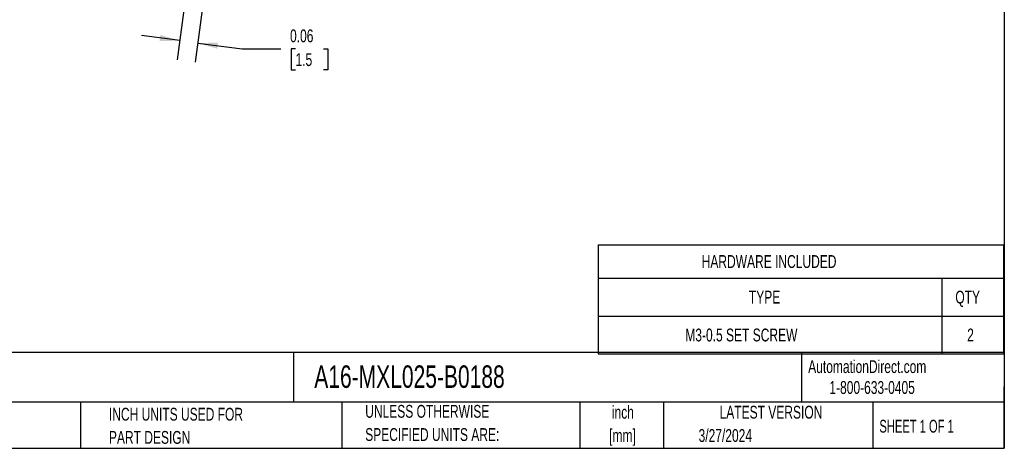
# Model space of a CAD drawing. Header units: inches. Extents: x 0.12 to 5.38, y 0.12 to 4.12.
# Tile 2 of 4: x 2.18 to 5.38, y 0.12 to 1.52. Entities that reach past the tile are written whole.
import ezdxf

# ---------------------------------------------------------------- set-up
doc = ezdxf.new("R2010")
doc.units = ezdxf.units.IN
doc.header["$LTSCALE"] = 0.5
doc.header["$MEASUREMENT"] = 0
doc.layers.add('DIMENSIONS', color=140, linetype='Continuous', lineweight=25)
doc.layers.add('TEXT', color=140, linetype='Continuous', lineweight=25)
doc.styles.add('SLDTEXTSTYLE0', font='TXT', dxfattribs={"width": 0.7})
doc.styles.add('SLDTEXTSTYLE1', font='TXT', dxfattribs={"width": 0.65})
doc.dimstyles.new('SLDDIMSTYLE1', dxfattribs={"dimtxt": 0.04248, "dimasz": 0.065, "dimexe": 0, "dimexo": 0.0625, "dimgap": 0.01062, "dimtad": 0, "dimtih": 1, "dimtoh": 1, "dimrnd": 1e-09, "dimdsep": 46, "dimtxsty": 'SLDTEXTSTYLE0', "dimsah": 1, "dimcen": 0.09, "dimadec": 0, "dimazin": 2, "dimtfac": 1, "dimtmove": 0, "dimatfit": 0, "dimfxl": 0, "dimfrac": 2, "dimtolj": 1, "dimtzin": 12, "dimarcsym": 0})

# ---------------------------------------------------------------- blocks, each defined once
blk = doc.blocks.new('SW_TABLEANNOTATION_0')
at = {"layer": 'TEXT', "color": 0}
for p, q in [((0, 0), (0, -0.1082)), ((0, 0), (1.1161, 0)), ((1.1161, 0), (1.316, 0)), ((1.316, 0), (1.316, -0.1082)), ((0, -0.1082), (0, -0.2312)), ((0, -0.1082), (1.1161, -0.1082)), ((1.1161, -0.1082), (1.1161, -0.2312)), ((1.1161, -0.1082), (1.316, -0.1082)), ((1.316, -0.1082), (1.316, -0.2312)), ((0, -0.2312), (0, -0.3541)), ((0, -0.2312), (1.1161, -0.2312)), ((1.1161, -0.2312), (1.1161, -0.3541)), ((1.1161, -0.2312), (1.316, -0.2312)), ((1.316, -0.2312), (1.316, -0.3541)), ((0, -0.3541), (1.1161, -0.3541)), ((1.1161, -0.3541), (1.316, -0.3541))]:
    blk.add_line(p, q, dxfattribs=at)
at = {"layer": 'TEXT', "color": 0, "attachment_point": 1, "style": 'SLDTEXTSTYLE0'}
for s, insert, char_height in [('HARDWARE INCLUDED', (0.3362, -0.0333), 0.041667), ('TYPE', (0.4895, -0.1488), 0.04167), ('QTY', (1.16, -0.1488), 0.04167), ('M3-0.5 SET SCREW', (0.283, -0.2718), 0.041667), ('2', (1.1984, -0.2718), 0.0417)]:
    blk.add_mtext(s, dxfattribs=dict(at, insert=insert, char_height=char_height))
blk = doc.blocks.new('_D_7')
at = {"layer": 'DIMENSIONS'}
for p, q in [((2.7599, 1.9212), (2.689, 1.3863)), ((2.8185, 1.9134), (2.7476, 1.3785)), ((2.6972, 1.4482), (2.5733, 1.4646)), ((2.7558, 1.4405), (2.9, 1.4213)), ((2.9, 1.4213), (3.025, 1.4213)), ((3.073, 1.4213), (3.0587, 1.4213)), ((3.0587, 1.4213), (3.0587, 1.3538)), ((3.1639, 1.4213), (3.1782, 1.4213)), ((3.1782, 1.4213), (3.1782, 1.3538)), ((3.0587, 1.3538), (3.073, 1.3538)), ((3.1782, 1.3538), (3.1639, 1.3538))]:
    blk.add_line(p, q, dxfattribs=at)
for points in [[(2.6972, 1.4482), (2.6341, 1.4667), (2.6315, 1.4468)], [(2.7558, 1.4405), (2.8189, 1.422), (2.8215, 1.4418)]]:
    blk.add_solid(points, dxfattribs=at)
at = {"layer": 'DIMENSIONS', "char_height": 0.04167, "attachment_point": 1, "style": 'SLDTEXTSTYLE0'}
for s, insert in [('0.06', (3.0553, 1.4846)), ('1.5', (3.073, 1.4075))]:
    blk.add_mtext(s, dxfattribs=dict(at, insert=insert))

msp = doc.modelspace()

# ---------------------------------------------------------------- linework, layer by layer
at = {"layer": 'TEXT'}
for p, q in [((5.375, 4.125), (5.375, 0.125)), ((5.375, 0.4356), (0.125, 0.4356)), ((3.0661, 0.4356), (3.0661, 0.275)), ((4.7161, 0.4356), (4.7161, 0.275)), ((5.375, 0.125), (5.375, 0.325)), ((5.375, 0.275), (0.125, 0.275)), ((2.3749, 0.275), (2.3749, 0.125)), ((3.224, 0.275), (3.224, 0.125)), ((3.9965, 0.275), (3.9965, 0.125)), ((4.268, 0.275), (4.268, 0.125)), ((4.9478, 0.275), (4.9478, 0.125)), ((0.125, 0.125), (5.375, 0.125))]:
    msp.add_line(p, q, dxfattribs=at)

# ---------------------------------------------------------------- block references
msp.add_blockref('SW_TABLEANNOTATION_0', (4.056, 0.7854), dxfattribs=at)

# ---------------------------------------------------------------- texts
for s, insert, char_height, attachment_point, style in [('A16-MXL025-B0188', (3.134, 0.3941), 0.072917, 1, 'SLDTEXTSTYLE0'), ('AutomationDirect.com', (4.7381, 0.411), 0.041667, 1, 'SLDTEXTSTYLE0'), ('1-800-633-0405', (4.8069, 0.3432), 0.041667, 1, 'SLDTEXTSTYLE0'), ('INCH UNITS USED FOR', (2.4671, 0.2564), 0.041667, 1, 'SLDTEXTSTYLE0'), ('UNLESS OTHERWISE', (3.2994, 0.2658), 0.041667, 1, 'SLDTEXTSTYLE0'), ('inch', (4.1363, 0.2628), 0.04167, 2, 'SLDTEXTSTYLE0'), ('LATEST VERSION', (4.6172, 0.2631), 0.041667, 2, 'SLDTEXTSTYLE0'), ('SHEET 1 OF 1', (4.9693, 0.2175), 0.041667, 1, 'SLDTEXTSTYLE1'), ('PART DESIGN', (2.4671, 0.1812), 0.041667, 1, 'SLDTEXTSTYLE0'), ('SPECIFIED UNITS ARE:', (3.2994, 0.1905), 0.041667, 1, 'SLDTEXTSTYLE0'), ('[mm]', (4.1349, 0.1876), 0.04167, 2, 'SLDTEXTSTYLE0'), ('3/27/2024', (4.3821, 0.1873), 0.04167, 1, 'SLDTEXTSTYLE0')]:
    msp.add_mtext(s, dxfattribs=dict(at, insert=insert, char_height=char_height, attachment_point=attachment_point, style=style))

# ---------------------------------------------------------------- dimensions: what is measured, and where the dimension line sits
at = {"layer": 'DIMENSIONS'}
dim = msp.add_linear_dim(base=(2.7558, 1.4405), p1=(2.7632, 1.946), p2=(2.8218, 1.9382), angle=352.4483, dimstyle='SLDDIMSTYLE1', dxfattribs=at)
dim.commit()
dim.dimension.update_dxf_attribs({"geometry": '_D_7', "text_midpoint": (2.9, 1.4213), "dimtype": 160})

doc.saveas('drawing.dxf')
